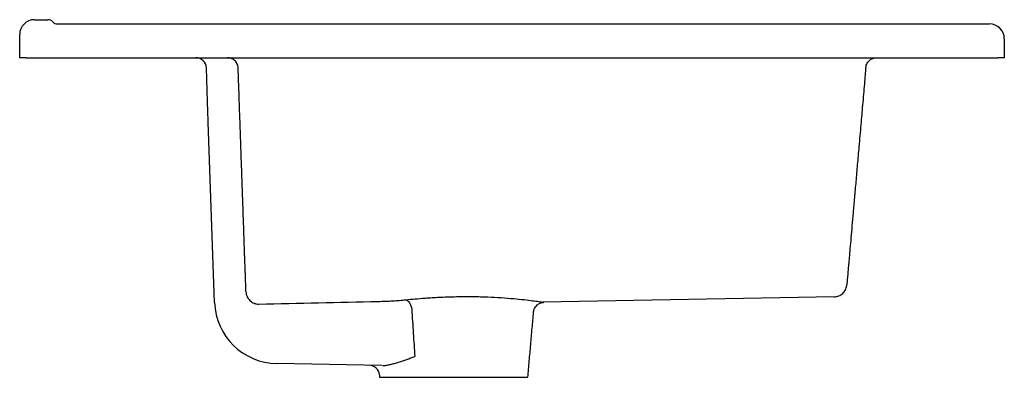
# Model space of a CAD drawing. Header units: millimetres. Extents: x 4405.243 to 4405.708, y 2695.791 to 2695.96.
import ezdxf

# ---------------------------------------------------------------- set-up
doc = ezdxf.new("R2010")
doc.units = ezdxf.units.MM
doc.layers.add('SANINDUSA', color=3, linetype='Continuous')

msp = doc.modelspace()

# ---------------------------------------------------------------- linework, layer by layer
at = {"layer": 'SANINDUSA'}
for p, q in [((4405.24966, 2695.9598), (4405.25602, 2695.9598)), ((4405.26049, 2695.9578), (4405.70066, 2695.9578)), ((4405.24266, 2695.9418), (4405.24266, 2695.9528)), ((4405.70766, 2695.95081), (4405.70766, 2695.9418)), ((4405.24566, 2695.9418), (4405.24266, 2695.9418)), ((4405.24566, 2695.9418), (4405.70466, 2695.9418)), ((4405.70766, 2695.9418), (4405.70466, 2695.9418)), ((4405.33138, 2695.92101), (4405.33082, 2695.93698)), ((4405.33469, 2695.82621), (4405.33171, 2695.91139)), ((4405.62739, 2695.82883), (4405.48977, 2695.82627)), ((4405.41369, 2695.79639), (4405.36415, 2695.79726)), ((4405.41266, 2695.7908), (4405.48266, 2695.7908))]:
    msp.add_line(p, q, dxfattribs=at)
at = {"layer": 'SANINDUSA', "flags": 128}
for points in [[(4405.33171, 2695.91139), (4405.33165, 2695.91329), (4405.33158, 2695.91511), (4405.33153, 2695.91677), (4405.33147, 2695.91822), (4405.33143, 2695.91941), (4405.3314, 2695.92029), (4405.33138, 2695.92083), (4405.33138, 2695.92101)], [(4405.42505, 2695.82744), (4405.42552, 2695.82728), (4405.42597, 2695.82698), (4405.4264, 2695.82654), (4405.42679, 2695.82598), (4405.42714, 2695.82532), (4405.42742, 2695.82457), (4405.42764, 2695.82376), (4405.42778, 2695.82292)]]:
    msp.add_lwpolyline(points, dxfattribs=at)
at = {"layer": 'SANINDUSA'}
for centre, radius, start, end in [((4405.24966, 2695.9528), 0.007, 90, 180), ((4405.25602, 2695.9568), 0.003, 41.8103, 90), ((4405.26049, 2695.9608), 0.003, 221.8103, 270), ((4405.70066, 2695.9508), 0.007, 0, 90), ((4405.32582, 2695.9368), 0.005, 2, 90), ((4405.36467, 2695.82725), 0.03, 182, 269), ((4405.40758, 2695.7915), 0.005, 4.9069, 89)]:
    msp.add_arc(centre, radius, start, end, dxfattribs=at)
for points, knots in [([(4405.34583, 2695.93698), (4405.34581, 2695.93741), (4405.34575, 2695.9378), (4405.34554, 2695.93853), (4405.3454, 2695.93886), (4405.34491, 2695.93977), (4405.34449, 2695.94026), (4405.34356, 2695.94104), (4405.34304, 2695.94132), (4405.34223, 2695.94161), (4405.34195, 2695.94168), (4405.34153, 2695.94175), (4405.34139, 2695.94177), (4405.34111, 2695.94179), (4405.34097, 2695.9418), (4405.34083, 2695.9418)], [0, 0, 0, 0, 0.125, 0.125, 0.25, 0.25, 0.5, 0.5, 0.75, 0.75, 0.875, 0.875, 0.9375, 0.9375, 1, 1, 1, 1]), ([(4405.64226, 2695.93724), (4405.6423, 2695.93764), (4405.64238, 2695.93801), (4405.6426, 2695.93869), (4405.64274, 2695.93901), (4405.64307, 2695.93958), (4405.64326, 2695.93984), (4405.64367, 2695.94031), (4405.64389, 2695.94052), (4405.64458, 2695.94108), (4405.64509, 2695.94135), (4405.64588, 2695.94162), (4405.64615, 2695.94169), (4405.64656, 2695.94176), (4405.64669, 2695.94177), (4405.64697, 2695.9418), (4405.64711, 2695.9418), (4405.64724, 2695.9418)], [0, 0, 0, 0, 0.125, 0.125, 0.25, 0.25, 0.375, 0.375, 0.5, 0.5, 0.75, 0.75, 0.875, 0.875, 0.9375, 0.9375, 1, 1, 1, 1]), ([(4405.34952, 2695.83132), (4405.3495, 2695.83173), (4405.34949, 2695.8322), (4405.34946, 2695.83301), (4405.34945, 2695.8333), (4405.34943, 2695.83391), (4405.34942, 2695.83426), (4405.34938, 2695.83542), (4405.34934, 2695.83637), (4405.34928, 2695.83805), (4405.34926, 2695.83865), (4405.34923, 2695.83962), (4405.34922, 2695.83996), (4405.34919, 2695.84065), (4405.34918, 2695.841), (4405.34912, 2695.84283), (4405.34906, 2695.84444), (4405.34894, 2695.84796), (4405.34887, 2695.84988), (4405.34873, 2695.85399), (4405.34865, 2695.8562), (4405.34853, 2695.85974), (4405.34848, 2695.86096), (4405.3484, 2695.86347), (4405.34835, 2695.86475), (4405.34821, 2695.86868), (4405.34812, 2695.87142), (4405.34792, 2695.87711), (4405.34782, 2695.88007), (4405.3476, 2695.8862), (4405.34749, 2695.88937), (4405.34732, 2695.89431), (4405.34726, 2695.89598), (4405.34714, 2695.89937), (4405.34708, 2695.90109), (4405.34699, 2695.90369), (4405.34696, 2695.90457), (4405.3469, 2695.90631), (4405.34687, 2695.90716), (4405.34678, 2695.9097), (4405.34672, 2695.91136), (4405.34661, 2695.9146), (4405.34656, 2695.91618), (4405.34647, 2695.9185), (4405.34645, 2695.91926), (4405.34639, 2695.92077), (4405.34637, 2695.92151), (4405.34624, 2695.92515), (4405.34615, 2695.92783), (4405.34598, 2695.93274), (4405.3459, 2695.93497), (4405.34583, 2695.93698)], [0, 0, 0, 0, 0.0625, 0.0625, 0.09375, 0.09375, 0.125, 0.125, 0.1875, 0.1875, 0.21875, 0.21875, 0.234375, 0.234375, 0.25, 0.25, 0.3125, 0.3125, 0.375, 0.375, 0.4375, 0.4375, 0.46875, 0.46875, 0.5, 0.5, 0.5625, 0.5625, 0.625, 0.625, 0.6875, 0.6875, 0.71875, 0.71875, 0.75, 0.75, 0.765625, 0.765625, 0.78125, 0.78125, 0.8125, 0.8125, 0.84375, 0.84375, 0.859375, 0.859375, 0.875, 0.875, 0.9375, 0.9375, 1, 1, 1, 1]), ([(4405.64226, 2695.93724), (4405.64216, 2695.93605), (4405.64195, 2695.93369), (4405.64158, 2695.92944), (4405.64116, 2695.92469), (4405.64073, 2695.91977), (4405.64031, 2695.91489), (4405.63989, 2695.91012), (4405.63945, 2695.90506), (4405.63889, 2695.89865), (4405.63824, 2695.89126), (4405.63754, 2695.88323), (4405.63687, 2695.87562), (4405.63626, 2695.8686), (4405.6357, 2695.86228), (4405.63521, 2695.8566), (4405.63477, 2695.8516), (4405.6344, 2695.84739), (4405.63411, 2695.84403), (4405.63387, 2695.84137), (4405.63365, 2695.83876), (4405.63344, 2695.83637), (4405.6333, 2695.8348), (4405.63324, 2695.83413), (4405.63326, 2695.8343), (4405.63326, 2695.83431)], [0, 0, 0, 0, 0.035207, 0.070413, 0.106642, 0.14287, 0.171525, 0.200181, 0.229358, 0.258551, 0.305794, 0.353037, 0.401653, 0.450269, 0.497499, 0.544728, 0.593343, 0.641959, 0.687863, 0.73384, 0.779801, 0.85047, 0.921139, 0.994213, 1, 1, 1, 1]), ([(4405.62739, 2695.8288), (4405.62812, 2695.82889), (4405.62958, 2695.82907), (4405.63145, 2695.83032), (4405.63283, 2695.8321), (4405.63311, 2695.83355), (4405.63325, 2695.83427)], [0, 0, 0, 0, 0.250001, 0.500001, 0.75, 1, 1, 1, 1]), ([(4405.34952, 2695.83132), (4405.34953, 2695.83093), (4405.34958, 2695.83054), (4405.34976, 2695.82977), (4405.34988, 2695.8294), (4405.35019, 2695.82868), (4405.35038, 2695.82834), (4405.35083, 2695.82768), (4405.35108, 2695.82738), (4405.35164, 2695.82683), (4405.35195, 2695.82658), (4405.35261, 2695.82614), (4405.35296, 2695.82596), (4405.35352, 2695.82574), (4405.35371, 2695.82567), (4405.35409, 2695.82556), (4405.35428, 2695.82552), (4405.35486, 2695.82541), (4405.35526, 2695.82538), (4405.35566, 2695.82539)], [0, 0, 0, 0, 0.125, 0.125, 0.25, 0.25, 0.375, 0.375, 0.5, 0.5, 0.625, 0.625, 0.75, 0.75, 0.8125, 0.8125, 0.875, 0.875, 1, 1, 1, 1]), ([(4405.42505, 2695.82744), (4405.4265, 2695.82758), (4405.42941, 2695.82788), (4405.4347, 2695.8283), (4405.44091, 2695.82869), (4405.44796, 2695.82894), (4405.45511, 2695.82901), (4405.46204, 2695.82888), (4405.46865, 2695.82857), (4405.47462, 2695.82814), (4405.47986, 2695.82763), (4405.48411, 2695.82713), (4405.48738, 2695.82668), (4405.48941, 2695.82639), (4405.49033, 2695.82624), (4405.49016, 2695.82627), (4405.49013, 2695.82628)], [0, 0, 0, 0, 0.055407, 0.111588, 0.188439, 0.267425, 0.345372, 0.425564, 0.504368, 0.585471, 0.663705, 0.7442, 0.821481, 0.901031, 0.978319, 1, 1, 1, 1]), ([(4405.41195, 2695.82668), (4405.41311, 2695.82671), (4405.41426, 2695.82674), (4405.41653, 2695.82683), (4405.41765, 2695.82688), (4405.41988, 2695.82701), (4405.42096, 2695.82708), (4405.42306, 2695.82724), (4405.42407, 2695.82733), (4405.42505, 2695.82744)], [0, 0, 0, 0, 0.25, 0.25, 0.5, 0.5, 0.75, 0.75, 1, 1, 1, 1]), ([(4405.48538, 2695.82169), (4405.48542, 2695.82203), (4405.48551, 2695.82276), (4405.48597, 2695.82376), (4405.48661, 2695.82463), (4405.48734, 2695.82529), (4405.48809, 2695.82575), (4405.48883, 2695.82604), (4405.4895, 2695.8262), (4405.48994, 2695.82625), (4405.49015, 2695.82625), (4405.49016, 2695.82625)], [0, 0, 0, 0, 0.139874, 0.304131, 0.451483, 0.585473, 0.707289, 0.816864, 0.913289, 0.994931, 1, 1, 1, 1]), ([(4405.42778, 2695.82292), (4405.42803, 2695.81916), (4405.42828, 2695.8154), (4405.42853, 2695.81164), (4405.42877, 2695.80797), (4405.42901, 2695.80431), (4405.42925, 2695.80064)], [0.0041709, 0.0041709, 0.0041709, 0.0041709, 0.01549352, 0.01549352, 0.01549352, 0.02653716, 0.02653716, 0.02653716, 0.02653716]), ([(4405.41396, 2695.79639), (4405.41457, 2695.79638), (4405.4152, 2695.79643), (4405.41646, 2695.79661), (4405.41711, 2695.79674), (4405.4184, 2695.79704), (4405.41904, 2695.79721), (4405.42034, 2695.79757), (4405.42099, 2695.79777), (4405.42293, 2695.79838), (4405.42422, 2695.79882), (4405.42612, 2695.79949), (4405.42676, 2695.79972), (4405.42801, 2695.80018), (4405.42863, 2695.80041), (4405.42925, 2695.80064)], [0, 0, 0, 0, 0.125, 0.125, 0.25, 0.25, 0.375, 0.375, 0.5, 0.5, 0.75, 0.75, 0.875, 0.875, 1, 1, 1, 1])]:
    msp.add_open_spline(points, degree=3, knots=knots, dxfattribs=at)
for points, degree in [([(4405.35566, 2695.82539), (4405.37443, 2695.82583), (4405.39319, 2695.82626), (4405.41195, 2695.82668)], 3), ([(4405.48266, 2695.7908), (4405.48536, 2695.8217)], 1), ([(4405.41256, 2695.79193), (4405.41266, 2695.7908)], 1)]:
    msp.add_open_spline(points, degree=degree, dxfattribs=at)

doc.saveas('drawing.dxf')
